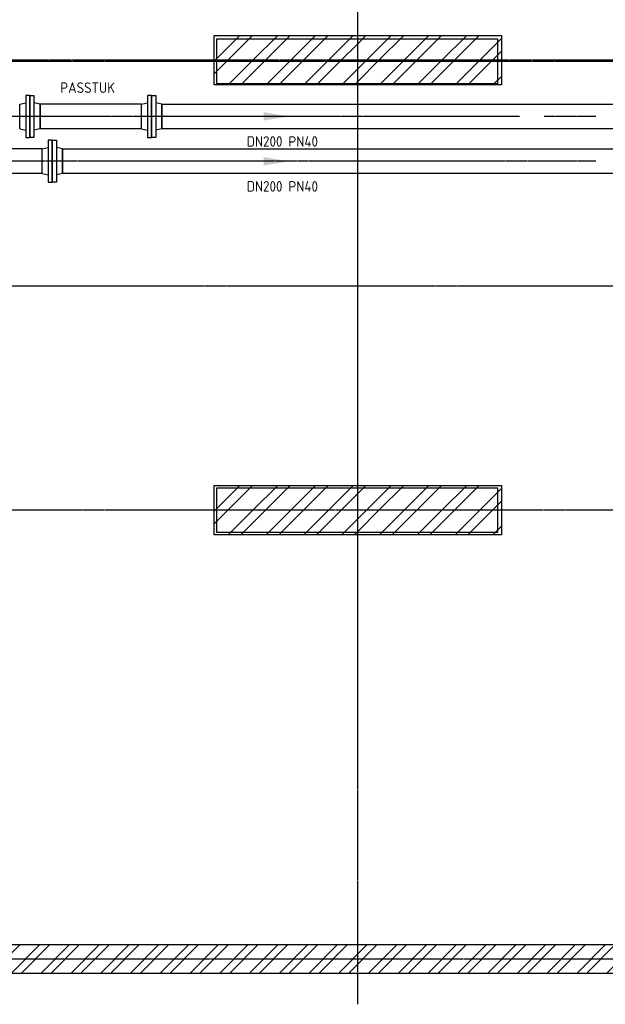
# Model space of a CAD drawing. Header units: metres. Extents: x -82085 to 58758, y -66901 to 95305.
# Tile 17 of 135: x 20780 to 25997, y -65494 to -56718. Entities that reach past the tile are written whole.
import ezdxf
from ezdxf.enums import TextEntityAlignment as Align

# ---------------------------------------------------------------- set-up
doc = ezdxf.new("R2010")
doc.units = ezdxf.units.M
doc.header["$MEASUREMENT"] = 0
doc.linetypes.add('CENTER-LN', pattern=[19, 10, -3, 3, -3])
doc.linetypes.add('HIDDEN2', pattern=[4.7625, 3.175, -1.5875])
doc.layers.get('0').update_dxf_attribs({"linetype": 'CONTINUOUS'})
for name, color, linetype in [('3', 3, 'CONTINUOUS'), ('ARCERING', 10, 'CONTINUOUS'), ('CL', 1, 'CENTER-LN'), ('GEBOUW', 7, 'CONTINUOUS'), ('TEXT2', 7, 'CONTINUOUS')]:
    doc.layers.add(name, color=color, linetype=linetype)
doc.styles.add('ROMANS', font='iso.shx')

# ---------------------------------------------------------------- blocks, each defined once
blk = doc.blocks.new('*X465')
at = {"color": 0}
for p, q in [((15861.2, 64915.9, 3239), (15866.2, 64920.9, 3239)), ((15870.7, 64700.9, 3239), (16090.7, 64920.9, 3239)), ((15983, 64700.9, 3239), (16203, 64920.9, 3239)), ((16207.5, 64700.9, 3239), (16427.5, 64920.9, 3239)), ((16319.7, 64700.9, 3239), (16539.7, 64920.9, 3239)), ((16544.3, 64700.9, 3239), (16764.3, 64920.9, 3239)), ((16656.5, 64700.9, 3239), (16876.5, 64920.9, 3239)), ((16881, 64700.9, 3239), (17101, 64920.9, 3239)), ((17141.2, 64848.8, 3239), (17213.3, 64920.9, 3239)), ((17217.8, 64700.9, 3239), (17437.8, 64920.9, 3239)), ((17330, 64700.9, 3239), (17550, 64920.9, 3239)), ((17554.5, 64700.9, 3239), (17774.5, 64920.9, 3239)), ((17666.8, 64700.9, 3239), (17886.8, 64920.9, 3239)), ((17891.3, 64700.9, 3239), (18111.3, 64920.9, 3239)), ((18003.5, 64700.9, 3239), (18223.5, 64920.9, 3239)), ((18228.1, 64700.9, 3239), (18421.2, 64894.1, 3239)), ((16993.3, 64700.9, 3239), (17141.2, 64848.8, 3239)), ((18340.3, 64700.9, 3239), (18421.2, 64781.8, 3239)), ((15861.2, 64691.4, 3239), (15870.7, 64700.9, 3239)), ((15861.2, 64579.1, 3239), (15983, 64700.9, 3239)), ((15987.5, 64480.9, 3239), (16207.5, 64700.9, 3239)), ((16099.7, 64480.9, 3239), (16319.7, 64700.9, 3239)), ((16324.3, 64480.9, 3239), (16544.3, 64700.9, 3239)), ((16436.5, 64480.9, 3239), (16656.5, 64700.9, 3239)), ((16661, 64480.9, 3239), (16881, 64700.9, 3239)), ((16773.3, 64480.9, 3239), (16993.3, 64700.9, 3239)), ((17141.2, 64624.3, 3239), (17217.8, 64700.9, 3239)), ((17141.2, 64512.1, 3239), (17330, 64700.9, 3239)), ((17334.5, 64480.9, 3239), (17554.5, 64700.9, 3239)), ((17446.8, 64480.9, 3239), (17666.8, 64700.9, 3239)), ((17671.3, 64480.9, 3239), (17891.3, 64700.9, 3239)), ((17783.5, 64480.9, 3239), (18003.5, 64700.9, 3239)), ((18008.1, 64480.9, 3239), (18228.1, 64700.9, 3239)), ((18120.3, 64480.9, 3239), (18340.3, 64700.9, 3239)), ((16997.8, 64480.9, 3239), (17141.2, 64624.3, 3239)), ((17110, 64480.9, 3239), (17141.2, 64512.1, 3239)), ((18344.8, 64480.9, 3239), (18421.2, 64557.3, 3239))]:
    blk.add_line(p, q, dxfattribs=at)
blk = doc.blocks.new('Gebouw')
at = {"linetype": 'ByBlock', "lineweight": -2}
for p, q in [((-250, 250), (-44600, 250)), ((-44600, 0), (0, 0))]:
    blk.add_line(p, q, dxfattribs=at)
for points in [[(-19375, 8325), (-16875, 8325), (-16875, 7925), (-19375, 7925)], [(-19375, 4325), (-16875, 4325), (-16875, 3925), (-19375, 3925)]]:
    blk.add_lwpolyline(points, close=True, dxfattribs=at)

msp = doc.modelspace()

# ---------------------------------------------------------------- hatches: boundary and pattern name
at = {"layer": 'ARCERING'}
h = msp.add_hatch(dxfattribs=at)
h.set_pattern_fill('ANSI32', color=256, scale=500)
h.set_pattern_definition([(45, (59315.58, -63198.94), (-132.5825, 132.5825), []), (45, (59403.96, -63198.94), (-132.5825, 132.5825), [])])
h.paths.add_polyline_path([(41911.68019, -55490.20289), (42911.68019, -55490.20289), (42911.68019, -55240.2042), (41911.68019, -55240.2042), (41911.68019, -47240.20414), (42911.68019, -47240.20414), (42911.68019, -46990.20312), (41911.68019, -46990.20312), (41911.68019, -44465.20346), (41661.68034, -44465.20346), (41661.68034, -52965.20353), (40623.68031, -52965.20353), (40623.68031, -53215.20454), (41661.68034, -53215.20454), (41661.68034, -64965.20241), (2111.68019, -64965.20241), (2111.68019, -65215.20575), (41911.68019, -65215.20575)])

# ---------------------------------------------------------------- linework, layer by layer
at = {"layer": '3'}
for p, q in [((20780.67777, -57470.65241, 3238.98623), (20834.67777, -57458.20241, 3238.98623)), ((20780.67777, -57689.75241, 3238.98623), (20780.67777, -57470.65241, 3238.98623)), ((20960.67777, -57470.65241, 3238.98623), (20906.67777, -57458.20241, 3238.98623)), ((21863.60688, -57470.65241, 3238.98623), (20960.67777, -57470.65241, 3238.98623)), ((20960.67777, -57689.75241, 3238.98623), (20960.67777, -57470.65241, 3238.98623)), ((20960.67777, -57470.65241, 3238.98623), (20960.67777, -57689.75241, 3238.98623)), ((21863.60688, -57689.75241, 3238.98623), (21863.60688, -57470.65241, 3238.98623)), ((21865.60688, -57470.65241, 3238.98623), (21919.60688, -57458.20241, 3238.98623)), ((21865.60688, -57689.75241, 3238.98623), (21865.60688, -57470.65241, 3238.98623)), ((22045.60688, -57470.65241, 3238.98623), (21991.60688, -57458.20241, 3238.98623)), ((22045.60688, -57689.75241, 3238.98623), (22045.60688, -57470.65241, 3238.98623)), ((22045.60688, -57470.65241, 3238.98623), (22045.60688, -57689.75241, 3238.98623)), ((22045.60688, -57470.65241, 3238.98623), (27274.68034, -57470.65241, 3238.98623)), ((20780.67777, -57689.75241, 3238.98623), (20834.67777, -57702.20241, 3238.98623)), ((20960.67777, -57689.75241, 3238.98623), (20906.67777, -57702.20241, 3238.98623)), ((21863.60688, -57689.75241, 3238.98623), (20960.67777, -57689.75241, 3238.98623)), ((21865.60688, -57689.75241, 3238.98623), (21919.60688, -57702.20241, 3238.98623)), ((22045.60688, -57689.75241, 3238.98623), (21991.60688, -57702.20241, 3238.98623)), ((27274.68034, -57689.75241, 3238.98623), (22045.60688, -57689.75241, 3238.98623)), ((20978.67777, -57870.65241, 3238.98623), (20528.60688, -57870.65241, 3238.98623)), ((20978.67777, -58089.75241, 3238.98623), (20978.67777, -57870.65241, 3238.98623)), ((20980.67777, -57870.65241, 3238.98623), (21034.67777, -57858.20241, 3238.98623)), ((20980.67777, -58089.75241, 3238.98623), (20980.67777, -57870.65241, 3238.98623)), ((21160.67777, -57870.65241, 3238.98623), (21106.67777, -57858.20241, 3238.98623)), ((21160.67777, -58089.75241, 3238.98623), (21160.67777, -57870.65241, 3238.98623)), ((21160.67777, -57870.65241, 3238.98623), (21160.67777, -58089.75241, 3238.98623)), ((21160.67777, -57870.65241, 3238.98623), (29730.68034, -57870.65241, 3238.98623)), ((20978.67777, -58089.75241, 3238.98623), (20528.60688, -58089.75241, 3238.98623)), ((20980.67777, -58089.75241, 3238.98623), (21034.67777, -58102.20241, 3238.98623)), ((21160.67777, -58089.75241, 3238.98623), (21106.67777, -58102.20241, 3238.98623)), ((29730.68034, -58089.75241, 3238.98623), (21160.67777, -58089.75241, 3238.98623))]:
    msp.add_line(p, q, dxfattribs=at)
at = {"layer": '3', "elevation": 3238.98623}
for points in [[(20868.67777, -57767.70241), (20868.67777, -57392.70241), (20834.67777, -57392.70241), (20834.67777, -57767.70241)], [(20872.67777, -57767.70241), (20872.67777, -57392.70241), (20906.67777, -57392.70241), (20906.67777, -57767.70241)], [(21953.60688, -57767.70241), (21953.60688, -57392.70241), (21919.60688, -57392.70241), (21919.60688, -57767.70241)], [(21957.60688, -57767.70241), (21957.60688, -57392.70241), (21991.60688, -57392.70241), (21991.60688, -57767.70241)], [(21068.67777, -58167.70241), (21068.67777, -57792.70241), (21034.67777, -57792.70241), (21034.67777, -58167.70241)], [(21072.67777, -58167.70241), (21072.67777, -57792.70241), (21106.67777, -57792.70241), (21106.67777, -58167.70241)]]:
    msp.add_lwpolyline(points, close=True, dxfattribs=at)
at = {"layer": 'CL', "linetype": 'HIDDEN2', "elevation": 3238.98623}
msp.add_lwpolyline([(24702.84299, -63365.20241, 0.1884529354), (24702.84299, -63365.20241, 0.1884529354)], format="xyb", dxfattribs=at)
at = {"layer": 'GEBOUW', "elevation": 3238.98623}
for points in [[(22511.68034, -57300.20241), (22511.68034, -56860.20241), (25071.68034, -56860.20241), (25071.68034, -57300.20241)], [(22511.68034, -61310.20241), (22511.68034, -60870.20241), (25071.68034, -60870.20241), (25071.68034, -61310.20241)]]:
    msp.add_lwpolyline(points, close=True, dxfattribs=at)
at = {"layer": 'TEXT2', "color": 1, "linetype": 'CENTER-LN'}
for p, q in [((23791.68034, -65493.87868, 3238.98623), (23791.68034, -51862.49394, 3238.98623)), ((34416.68034, -57080.20241, 3238.98623), (2791.68034, -57080.20241, 3238.98623)), ((35875.59754, -57090.20241, 3238.98623), (2791.68034, -57090.20241, 3238.98623)), ((25232.13034, -57580.20241, 3238.98623), (20514.39332, -57580.20241, 3238.98623)), ((25912.53034, -57580.20241, 3238.98623), (25451.23034, -57580.20241, 3238.98623)), ((25717.05944, -57980.20241, 3238.98623), (20528.60688, -57980.20241, 3238.98623)), ((25912.53034, -57980.20241, 3238.98623), (25451.23034, -57980.20241, 3238.98623)), ((2049.48551, -59090.20241, 3238.98623), (43321.24018, -59090.20241, 3238.98623)), ((42411.62204, -61090.20241, 3238.98623), (2791.68034, -61090.20241, 3238.98623)), ((42164.94178, -65090.20241, 3238.98623), (2049.48551, -65090.20241, 3238.98623))]:
    msp.add_line(p, q, dxfattribs=at)
for points in [[(22953.12687, -57617.70241, 3238.98623), (22953.12687, -57542.70241, 3238.98623), (23178.12687, -57580.20241, 3238.98623)], [(22953.12687, -58017.70241, 3238.98623), (22953.12687, -57942.70241, 3238.98623), (23178.12687, -57980.20241, 3238.98623)]]:
    msp.add_solid(points, dxfattribs=at)

# ---------------------------------------------------------------- block references
at = {"layer": 'ARCERING'}
for p in [(6650.45211, -121781.08153, 3238.98623), (6650.45211, -125791.08153, 3238.98623)]:
    msp.add_blockref('*X465', p, dxfattribs=at)
at = {"layer": 'GEBOUW'}
msp.add_blockref('Gebouw', (41911.68019, -65215.20575, 3238.98623), dxfattribs=at)

# ---------------------------------------------------------------- texts
at = {"layer": 'GEBOUW', "style": 'ROMANS'}
for s, p in [('PASSTUK', (21385.1883, -57324.11283, 3238.98623)), ('DN200 PN40', (23119.85348, -57803.55463, 3238.98623)), ('DN200 PN40', (23119.85348, -58203.55463, 3238.98623))]:
    msp.add_text(s, height=93.75, dxfattribs=at).set_placement(p, align=Align.MIDDLE)

doc.saveas('drawing.dxf')
